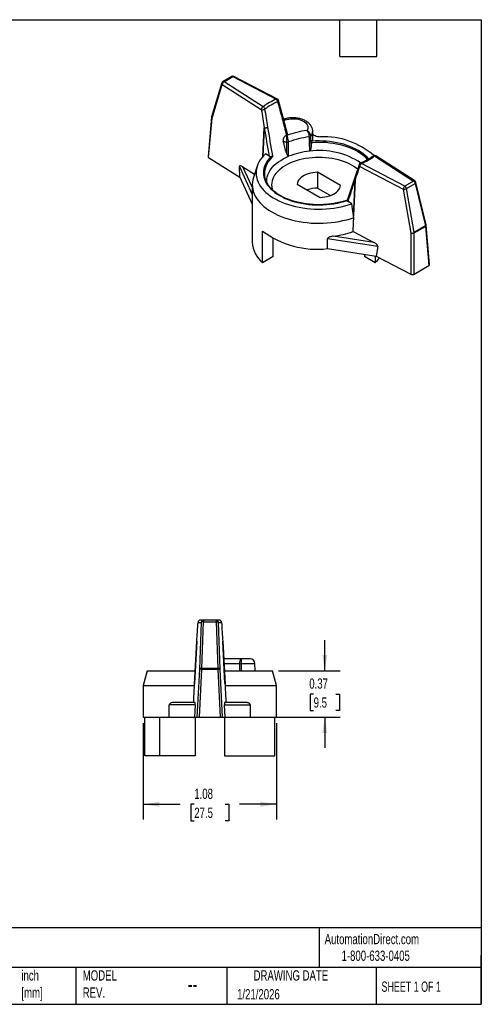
# Model space of a CAD drawing. Header units: inches. Extents: x 0.2 to 10.8, y 0.2 to 8.2.
# Tile 2 of 2: x 7 to 10.8, y 0.2 to 8.2. Entities that reach past the tile are written whole.
import ezdxf

# ---------------------------------------------------------------- set-up
doc = ezdxf.new("R2010")
doc.units = ezdxf.units.IN
doc.header["$MEASUREMENT"] = 0
doc.linetypes.add('SLD-Solid', pattern=[0])
doc.layers.add('DIMENSIONS', color=140, linetype='SLD-Solid', lineweight=25)
doc.layers.add('TEXT', color=140, linetype='SLD-Solid', lineweight=25)
doc.styles.add('SLDTEXTSTYLE0', font='TXT', dxfattribs={"width": 0.7})
doc.styles.add('SLDTEXTSTYLE1', font='TXT', dxfattribs={"width": 0.65})
doc.dimstyles.new('SLDDIMSTYLE0', dxfattribs={"dimtxt": 0.084961, "dimasz": 0.13, "dimexe": 0, "dimexo": 0.0625, "dimgap": 0.02124, "dimtad": 0, "dimtih": 1, "dimtoh": 1, "dimrnd": 1e-09, "dimzin": 12, "dimdsep": 46, "dimtxsty": 'SLDTEXTSTYLE0', "dimsah": 1, "dimcen": 0.09, "dimadec": 0, "dimazin": 3, "dimtfac": 1, "dimtofl": 0, "dimtmove": 0, "dimatfit": 3, "dimfxl": 0, "dimfrac": 2, "dimtolj": 1, "dimtzin": 12, "dimarcsym": 0})
doc.dimstyles.new('SLDDIMSTYLE1', dxfattribs={"dimtxt": 0.084961, "dimasz": 0.13, "dimexe": 0, "dimexo": 0.0625, "dimgap": 0.02124, "dimtad": 0, "dimtih": 1, "dimtoh": 1, "dimrnd": 1e-09, "dimdsep": 46, "dimtxsty": 'SLDTEXTSTYLE0', "dimsah": 1, "dimcen": 0.09, "dimadec": 0, "dimazin": 2, "dimtfac": 1, "dimtmove": 0, "dimatfit": 0, "dimfxl": 0, "dimfrac": 2, "dimtolj": 1, "dimtzin": 12, "dimarcsym": 0})

# ---------------------------------------------------------------- blocks, each defined once
blk = doc.blocks.new('_D_3')
at = {"layer": 'DIMENSIONS'}
for p, q in [((8.0012, 2.5342), (8.0012, 1.7505)), ((9.0838, 2.5342), (9.0838, 1.7505)), ((8.0012, 1.8755), (8.3011, 1.8755)), ((8.4163, 1.8755), (8.3877, 1.8755)), ((8.3877, 1.8755), (8.3877, 1.7405)), ((8.6687, 1.8755), (8.6973, 1.8755)), ((8.6973, 1.8755), (8.6973, 1.7405)), ((9.0838, 1.8755), (8.7839, 1.8755)), ((8.3877, 1.7405), (8.4163, 1.7405)), ((8.6973, 1.7405), (8.6687, 1.7405))]:
    blk.add_line(p, q, dxfattribs=at)
for points in [[(8.0012, 1.8755), (8.1312, 1.8555), (8.1312, 1.8955)], [(9.0838, 1.8755), (8.9538, 1.8955), (8.9538, 1.8555)]]:
    blk.add_solid(points, dxfattribs=at)
at = {"layer": 'DIMENSIONS', "char_height": 0.08333, "attachment_point": 1, "style": 'SLDTEXTSTYLE0'}
for s, insert in [('1.08', (8.4163, 2.002)), ('27.5', (8.4163, 1.8479))]:
    blk.add_mtext(s, dxfattribs=dict(at, insert=insert))
blk = doc.blocks.new('_D_4')
at = {"layer": 'DIMENSIONS'}
for p, q in [((9.4775, 2.9582), (9.4775, 3.2082)), ((9.1022, 2.9582), (9.6025, 2.9582)), ((9.3866, 2.7712), (9.3581, 2.7712)), ((9.3581, 2.7712), (9.3581, 2.6362)), ((9.5684, 2.7712), (9.597, 2.7712)), ((9.597, 2.7712), (9.597, 2.6362)), ((8.6772, 2.5842), (9.6025, 2.5842)), ((9.3581, 2.6362), (9.3866, 2.6362)), ((9.4775, 2.5842), (9.4775, 2.3342)), ((9.597, 2.6362), (9.5684, 2.6362))]:
    blk.add_line(p, q, dxfattribs=at)
for points in [[(9.4775, 2.9582), (9.4975, 3.0882), (9.4575, 3.0882)], [(9.4775, 2.5842), (9.4575, 2.4542), (9.4975, 2.4542)]]:
    blk.add_solid(points, dxfattribs=at)
at = {"layer": 'DIMENSIONS', "char_height": 0.08333, "attachment_point": 1, "style": 'SLDTEXTSTYLE0'}
for s, insert in [('0.37', (9.3513, 2.8977)), ('9.5', (9.3866, 2.7436))]:
    blk.add_mtext(s, dxfattribs=dict(at, insert=insert))

msp = doc.modelspace()

# ---------------------------------------------------------------- linework, layer by layer
for p, q in [((8.7199, 7.7885), (8.6482, 7.7471)), ((8.658, 7.7461), (8.7297, 7.7875)), ((8.7297, 7.7875), (9.0827, 7.6041)), ((9.0917, 7.6055), (8.7388, 7.7889)), ((8.6391, 7.7357), (8.557, 7.4615)), ((8.5612, 7.4491), (8.6434, 7.7233)), ((8.6434, 7.7233), (8.9612, 7.5196)), ((8.9758, 7.5424), (8.658, 7.7461)), ((9.1393, 7.4548), (9.1016, 7.5932)), ((8.5562, 7.4576), (8.5281, 7.1397)), ((8.5331, 7.1315), (8.5612, 7.4491)), ((9.1739, 7.3216), (9.1394, 7.4545)), ((8.9843, 7.3726), (8.9736, 7.1373)), ((8.9744, 7.1382), (8.985, 7.3722)), ((9.145, 7.4328), (9.1551, 7.4357)), ((9.3813, 7.2966), (9.3792, 7.3459)), ((8.5331, 7.1315), (8.7859, 6.9695)), ((9.0243, 7.142), (8.9947, 7.1591)), ((9.0559, 7.138), (9.0549, 7.1435)), ((9.1836, 7.1398), (9.1836, 7.1398)), ((9.3526, 7.181), (9.3527, 7.181)), ((9.8819, 7.1427), (10.1997, 6.939)), ((10.2103, 6.9395), (9.8925, 7.1432)), ((8.7859, 6.9695), (8.7829, 7.0562)), ((8.7829, 7.0562), (8.8875, 6.8308)), ((8.8113, 7.0549), (8.9061, 6.9942)), ((8.8875, 6.8908), (8.8113, 7.0549)), ((8.9284, 7.0607), (8.8973, 6.9678)), ((9.7564, 7.0712), (9.7187, 6.9595)), ((9.7619, 7.0573), (10.1148, 6.8739)), ((10.1279, 6.8975), (9.775, 7.081)), ((8.7859, 6.9695), (8.8875, 6.7505)), ((9.6057, 6.9029), (9.419, 7.0107)), ((9.419, 7.0107), (9.419, 6.8821)), ((8.8875, 6.9086), (8.8875, 6.4424)), ((9.252, 6.9142), (9.4387, 6.8064)), ((9.419, 6.8821), (9.5231, 6.822)), ((9.7186, 6.9593), (9.6604, 6.782)), ((9.7234, 6.946), (9.711, 6.658)), ((9.7116, 6.6543), (9.7242, 6.9456)), ((10.1997, 6.939), (10.1279, 6.8975)), ((10.1414, 6.8779), (10.2131, 6.9193)), ((10.2131, 6.9193), (10.2953, 6.5741)), ((10.301, 6.5822), (10.2188, 6.9274)), ((10.1148, 6.8739), (10.1763, 6.5168)), ((10.2029, 6.5207), (10.1414, 6.8779)), ((9.6959, 6.7544), (9.6662, 6.7715)), ((9.7136, 6.6428), (9.7116, 6.6543)), ((10.2953, 6.5741), (10.2029, 6.5207)), ((10.2034, 6.5172), (10.2958, 6.5705)), ((10.2958, 6.5705), (10.3239, 6.252)), ((10.3296, 6.2606), (10.3015, 6.5794)), ((8.9718, 6.275), (8.9718, 6.5322)), ((9.8773, 6.4396), (9.5455, 6.4909)), ((9.7072, 6.528), (9.8773, 6.4396)), ((10.1763, 6.5168), (10.1771, 6.1825)), ((10.2041, 6.1829), (10.2034, 6.5172)), ((9.0579, 6.3247), (9.0579, 6.472)), ((9.4996, 6.3898), (9.4996, 6.4701)), ((9.9073, 6.4071), (9.4996, 6.4701)), ((9.9073, 6.4071), (9.8964, 6.3284)), ((9.0579, 6.3247), (8.9718, 6.275)), ((9.4996, 6.3898), (9.8964, 6.3284)), ((9.7997, 6.3433), (9.7997, 6.3247)), ((9.8859, 6.275), (9.7997, 6.3247)), ((9.8859, 6.33), (9.8859, 6.275)), ((9.8964, 6.3284), (10.1771, 6.1825)), ((10.2041, 6.1829), (10.3239, 6.252)), ((8.4918, 3.3716), (8.4669, 3.3716)), ((8.4918, 3.3716), (8.4918, 3.357)), ((8.5932, 3.3716), (8.4918, 3.3716)), ((8.5932, 3.3716), (8.5932, 3.357)), ((8.6181, 3.3716), (8.5932, 3.3716)), ((8.4473, 3.353), (8.4721, 3.353)), ((8.4721, 3.353), (8.4576, 2.9737)), ((8.4772, 2.9777), (8.4918, 3.357)), ((8.4918, 3.357), (8.5932, 3.357)), ((8.5932, 3.357), (8.6078, 2.9777)), ((8.6274, 2.9737), (8.6129, 3.353)), ((8.6129, 3.353), (8.6377, 3.353)), ((8.4188, 2.8523), (8.437, 3.1998)), ((8.437, 3.1998), (8.419, 2.8562)), ((8.648, 3.1997), (8.6662, 2.8523)), ((8.666, 2.8562), (8.648, 3.1997)), ((8.7972, 3.0566), (8.6555, 3.0566)), ((8.8699, 3.0566), (8.7972, 3.0566)), ((8.4576, 2.9737), (8.4382, 2.5842)), ((8.4578, 2.5842), (8.4772, 2.9737)), ((8.6078, 2.9777), (8.4772, 2.9777)), ((8.4772, 2.9777), (8.4772, 2.9737)), ((8.4772, 2.9737), (8.6078, 2.9737)), ((8.6078, 2.9777), (8.6078, 2.9737)), ((8.6078, 2.9737), (8.6272, 2.5842)), ((8.6468, 2.5842), (8.6274, 2.9737)), ((8.6575, 3.0186), (8.7838, 3.0186)), ((8.8015, 3.0186), (8.9092, 3.0186)), ((8.9113, 2.9582), (8.9092, 3.0186)), ((8.0328, 2.9582), (8.0012, 2.8401)), ((8.0328, 2.9582), (8.4243, 2.9582)), ((8.6607, 2.9582), (9.0522, 2.9582)), ((9.0838, 2.8401), (9.0522, 2.9582)), ((8.0012, 2.8401), (8.0012, 2.5842)), ((8.0012, 2.8401), (8.4183, 2.8401)), ((8.4183, 2.8401), (8.4188, 2.8523)), ((8.6662, 2.8523), (8.6667, 2.8401)), ((8.6667, 2.8401), (9.0838, 2.8401)), ((9.0838, 2.5842), (9.0838, 2.8401)), ((8.4241, 2.6826), (8.2131, 2.6826)), ((8.2131, 2.5842), (8.2131, 2.6826)), ((8.423, 2.7023), (8.2512, 2.7023)), ((8.4241, 2.6826), (8.4184, 2.5842)), ((8.6666, 2.5842), (8.6609, 2.6826)), ((8.6609, 2.6826), (8.8719, 2.6826)), ((8.8338, 2.7023), (8.662, 2.7023)), ((8.8719, 2.6826), (8.8719, 2.5842)), ((8.0012, 2.5842), (8.2131, 2.5842)), ((8.0142, 2.2692), (8.0142, 2.5842)), ((8.1361, 2.2692), (8.1361, 2.5842)), ((8.2131, 2.5842), (8.4184, 2.5842)), ((8.4184, 2.5842), (8.4382, 2.5842)), ((8.4244, 2.5842), (8.4244, 2.2692)), ((8.4382, 2.5842), (8.4578, 2.5842)), ((8.4578, 2.5842), (8.6272, 2.5842)), ((8.6272, 2.5842), (8.6468, 2.5842)), ((8.6468, 2.5842), (8.6666, 2.5842)), ((8.6606, 2.5842), (8.6606, 2.2692)), ((8.6666, 2.5842), (8.8719, 2.5842)), ((9.0708, 2.5842), (9.0838, 2.5842)), ((9.0708, 2.2692), (9.0708, 2.5842)), ((8.1361, 2.2692), (8.0142, 2.2692)), ((8.4244, 2.2692), (8.1361, 2.2692)), ((8.6606, 2.2692), (9.0708, 2.2692))]:
    msp.add_line(p, q)
at = {"flags": 128}
for points in [[(9.1551, 7.4357), (9.1693, 7.4398), (9.1844, 7.4428), (9.1999, 7.4447), (9.2158, 7.4454), (9.2317, 7.445), (9.2474, 7.4433), (9.2625, 7.4405), (9.2769, 7.4365), (9.2903, 7.4315), (9.3024, 7.4256), (9.3131, 7.4188), (9.3222, 7.4113), (9.3296, 7.4031), (9.335, 7.3945), (9.3385, 7.3855), (9.3399, 7.3763), (9.3392, 7.3672), (9.3365, 7.3581), (9.3318, 7.3493)], [(9.3495, 7.2972), (9.3499, 7.2827), (9.3503, 7.2681), (9.3507, 7.2536), (9.3511, 7.2391), (9.3515, 7.2246), (9.3519, 7.2101), (9.3522, 7.1956), (9.3526, 7.181)], [(9.3659, 7.2167), (9.3656, 7.2275), (9.3653, 7.2384), (9.365, 7.2492), (9.3648, 7.2601), (9.3645, 7.2709), (9.3642, 7.2818), (9.3639, 7.2926), (9.3636, 7.3035)], [(9.1651, 7.2551), (9.1652, 7.2442), (9.1653, 7.2333), (9.1654, 7.2224), (9.1655, 7.2115), (9.1656, 7.2006), (9.1657, 7.1897), (9.1658, 7.1788), (9.1659, 7.1679)], [(9.1836, 7.1398), (9.1835, 7.1544), (9.1834, 7.169), (9.1833, 7.1836), (9.1832, 7.1982), (9.1831, 7.2128), (9.1829, 7.2274), (9.1828, 7.242), (9.1827, 7.2565)], [(9.3693, 7.2535), (9.3988, 7.2552), (9.4284, 7.2558), (9.458, 7.2553), (9.4874, 7.2536), (9.5166, 7.2508), (9.5455, 7.2468), (9.5738, 7.2418), (9.6014, 7.2356), (9.6283, 7.2284), (9.6543, 7.2202), (9.6792, 7.211), (9.7031, 7.2009), (9.7257, 7.1899), (9.747, 7.178), (9.7669, 7.1653), (9.7853, 7.1519), (9.802, 7.1378), (9.8171, 7.1231), (9.8262, 7.113)], [(9.8345, 7.118), (9.8213, 7.1325), (9.8059, 7.1471), (9.7889, 7.1611), (9.7704, 7.1745), (9.7503, 7.1871), (9.7289, 7.1989), (9.7062, 7.2099), (9.6822, 7.2199), (9.6572, 7.2291), (9.6312, 7.2373), (9.6043, 7.2444), (9.5766, 7.2506), (9.5483, 7.2557), (9.5195, 7.2597), (9.4903, 7.2626), (9.4609, 7.2643), (9.4312, 7.265), (9.4016, 7.2645), (9.3721, 7.2629)], [(8.9947, 7.1591), (8.9789, 7.1433), (8.9649, 7.1269), (8.9527, 7.11), (8.9423, 7.0927), (8.9338, 7.0751), (8.9272, 7.0572), (8.9226, 7.0391), (8.9199, 7.0209), (8.9192, 7.0026), (8.9204, 6.9843), (8.9236, 6.9661), (8.9288, 6.9481), (8.9359, 6.9302), (8.9449, 6.9127), (8.9558, 6.8955), (8.9684, 6.8788), (8.9829, 6.8625), (8.9991, 6.8468), (9.017, 6.8317), (9.0364, 6.8172), (9.0574, 6.8035), (9.0798, 6.7906), (9.1036, 6.7785), (9.1286, 6.7672), (9.1548, 6.7569), (9.182, 6.7476), (9.2102, 6.7392), (9.2392, 6.7319), (9.269, 6.7256), (9.2993, 6.7204), (9.3302, 6.7163), (9.3615, 6.7133), (9.393, 6.7115), (9.4247, 6.7108), (9.4563, 6.7112), (9.4879, 6.7127), (9.5193, 6.7154), (9.5502, 6.7192), (9.5808, 6.7241), (9.6107, 6.7301), (9.6399, 6.7372), (9.6684, 6.7453), (9.6959, 6.7544)], [(9.0426, 7.1387), (9.0281, 7.1236), (9.0154, 7.1081), (9.0045, 7.092), (8.9954, 7.0756), (8.9883, 7.0589), (8.983, 7.0419), (8.9798, 7.0248), (8.9785, 7.0076), (8.9792, 6.9904), (8.9819, 6.9732), (8.9865, 6.9562), (8.9931, 6.9394), (9.0015, 6.9229), (9.0119, 6.9067), (9.0241, 6.891), (9.0381, 6.8757), (9.0538, 6.8611), (9.0711, 6.8471), (9.09, 6.8337), (9.1104, 6.8212), (9.1322, 6.8094), (9.1553, 6.7985), (9.1796, 6.7885), (9.205, 6.7794), (9.2313, 6.7713), (9.2586, 6.7643), (9.2866, 6.7583), (9.3152, 6.7534), (9.3443, 6.7496), (9.3738, 6.747), (9.4035, 6.7454), (9.4333, 6.745), (9.4631, 6.7458), (9.4928, 6.7476), (9.5222, 6.7506), (9.5512, 6.7548), (9.5796, 6.76), (9.6074, 6.7663), (9.6344, 6.7737), (9.6605, 6.782)], [(9.0067, 6.9231), (9.0066, 6.9243), (9.0056, 6.9409), (9.0066, 6.9575), (9.0096, 6.9741), (9.0145, 6.9904), (9.0213, 7.0066), (9.03, 7.0224), (9.0405, 7.0378), (9.0528, 7.0528), (9.0669, 7.0673), (9.0826, 7.0812), (9.1, 7.0945), (9.1188, 7.107), (9.1391, 7.1188), (9.1607, 7.1297), (9.1836, 7.1398)], [(9.7445, 7.0347), (9.7361, 7.0413), (9.7189, 7.0537), (9.7003, 7.0652), (9.6802, 7.076), (9.6589, 7.0859), (9.6364, 7.095), (9.6128, 7.103), (9.5883, 7.1101), (9.563, 7.1162), (9.537, 7.1212), (9.5104, 7.1251), (9.4835, 7.1279), (9.4562, 7.1296), (9.4288, 7.1301), (9.4015, 7.1296), (9.3742, 7.1279), (9.3472, 7.1251), (9.3207, 7.1212), (9.2947, 7.1162), (9.2694, 7.1101), (9.2449, 7.103), (9.2213, 7.095), (9.1988, 7.0859), (9.1775, 7.076), (9.1574, 7.0652), (9.1387, 7.0537), (9.1215, 7.0413), (9.1059, 7.0284), (9.0919, 7.0148), (9.0797, 7.0006), (9.0692, 6.986), (9.0605, 6.971), (9.0538, 6.9557), (9.0489, 6.9401), (9.046, 6.9244), (9.045, 6.9086), (9.046, 6.8927), (9.0489, 6.877), (9.0518, 6.867)], [(8.8973, 6.9678), (8.8971, 6.9672), (8.8919, 6.9484), (8.8887, 6.9294), (8.8875, 6.9104), (8.8883, 6.8914), (8.8911, 6.8725), (8.8959, 6.8536), (8.9027, 6.835), (8.9114, 6.8167), (8.9221, 6.7987), (8.9346, 6.7811), (8.9489, 6.764), (8.9651, 6.7474), (8.9829, 6.7314), (9.0024, 6.7161), (9.0235, 6.7014), (9.0461, 6.6876), (9.0701, 6.6745), (9.0954, 6.6624), (9.1219, 6.6511), (9.1496, 6.6408), (9.1784, 6.6315), (9.208, 6.6232), (9.2385, 6.616), (9.2697, 6.6099), (9.3015, 6.6048), (9.3337, 6.6009), (9.3663, 6.5981), (9.3992, 6.5965), (9.4321, 6.596), (9.465, 6.5967), (9.4978, 6.5986), (9.5304, 6.6016), (9.5625, 6.6057), (9.5942, 6.611), (9.6253, 6.6173), (9.6556, 6.6248), (9.6851, 6.6333), (9.7136, 6.6428)], [(9.419, 7.0107), (9.3992, 7.0094), (9.3798, 7.0068), (9.3611, 7.0031), (9.3432, 6.9981), (9.3263, 6.992), (9.3108, 6.9848), (9.2967, 6.9767), (9.2843, 6.9677), (9.2738, 6.958), (9.2651, 6.9477), (9.2586, 6.9368), (9.2542, 6.9256), (9.252, 6.9142)], [(9.4387, 6.8064), (9.4585, 6.8077), (9.4778, 6.8103), (9.4966, 6.8141), (9.5145, 6.819), (9.5314, 6.8251), (9.5469, 6.8323), (9.5609, 6.8404), (9.5733, 6.8494), (9.5839, 6.8591), (9.5925, 6.8694), (9.5991, 6.8803), (9.6035, 6.8915), (9.6057, 6.9029)], [(9.711, 6.658), (9.7024, 6.7126), (9.6959, 6.7544)], [(8.7838, 3.0186), (8.7837, 3.0013), (8.7836, 2.9839), (8.7835, 2.9665), (8.7835, 2.9582)], [(8.801, 2.9582), (8.8011, 2.9667), (8.8012, 2.9797), (8.8013, 2.9927), (8.8014, 3.0057), (8.8015, 3.0186)]]:
    msp.add_lwpolyline(points, dxfattribs=at)
for centre, radius, start, end in [((8.7297, 7.7715), 0.0197, 62.53494, 119.99731), ((8.724, 7.7794), 0.00999, 54.67241, 114.01713), ((8.7355, 7.7806), 0.009, 68.04246, 129.40045), ((8.6517, 7.7331), 0.0128, 168.06571, 229.74084), ((8.658, 7.73), 0.0197, 119.99731, 163.31589), ((8.6725, 7.7208), 0.0292, 119.72581, 175.03505), ((8.6522, 7.738), 0.00999, 54.67241, 114.01713), ((9.2956, 7.1118), 0.5364, 113.39116, 126.60346), ((9.0884, 7.5971), 0.009, 68.04246, 129.40045), ((9.06, 7.5779), 0.0347, 9.29148, 49.15688), ((9.0827, 7.588), 0.0197, 15.1776, 62.53494), ((8.9902, 7.517), 0.0292, 119.72581, 175.03505), ((8.9635, 7.517), 0.0282, 13.96953, 64.27105), ((9.3001, 7.1075), 0.5185, 113.39116, 126.60346), ((8.5758, 7.4559), 0.0197, 163.31589, 174.93851), ((8.566, 7.4576), 0.00973, 180.0941, 240.89668), ((8.5695, 7.4589), 0.0128, 168.06571, 229.74084), ((9.1204, 7.4496), 0.0197, 14.4853, 15.2996), ((9.3739, 6.7758), 0.574, 111.26227, 111.3106), ((9.2117, 7.4822), 0.1778, 254.89094, 256.05887), ((9.4115, 6.6683), 0.6857, 96.67132, 110.72543), ((9.4132, 6.6735), 0.6269, 95.83198, 111.56477), ((9.3176, 7.3445), 0.0616, 318.22304, 1.25432), ((9.322, 7.2947), 0.0594, 327.62971, 1.82793), ((9.4657, 6.6743), 0.6253, 48.91303, 92.14591), ((9.2104, 7.4871), 0.2364, 252.69093, 258.95486), ((9.174, 6.9918), 0.188, 128.91784, 178.2101), ((9.4134, 6.5645), 0.6195, 95.62698, 111.76983), ((9.4374, 6.5935), 0.5936, 55.82106, 98.20592), ((9.5621, 7.5733), 0.5364, 293.39116, 306.60346), ((9.8819, 7.1266), 0.0197, 57.33432, 127.0723), ((9.8763, 7.1326), 0.0115, 60.80693, 122.67117), ((9.8876, 7.1342), 0.0103, 61.47163, 123.89451), ((9.775, 7.0649), 0.0197, 113.80195, 161.5997), ((9.7937, 7.0551), 0.0319, 125.84571, 176.02252), ((9.7694, 7.0751), 0.00811, 46.0203, 106.57334), ((9.1498, 7.0025), 0.1638, 181.69147, 213.78953), ((9.4259, 6.6073), 0.2748, 91.43602, 109.40583), ((9.7336, 6.9637), 0.0204, 240.09041, 242.4795), ((10.1466, 6.8717), 0.0319, 125.84571, 176.02252), ((10.1112, 6.8716), 0.0309, 11.62779, 57.06609), ((10.2054, 6.9301), 0.0105, 62.31795, 123.04819), ((10.1829, 6.9131), 0.0309, 11.62779, 57.06609), ((10.1997, 6.9229), 0.0197, 13.38813, 57.33432), ((10.2096, 6.9278), 0.0092, 292.27561, 357.80389), ((10.1219, 6.9172), 0.0439, 260.70372, 296.36142), ((10.2918, 6.5826), 0.0092, 292.27561, 357.80389), ((10.2728, 6.5694), 0.023, 2.73807, 11.74819), ((10.2913, 6.5796), 0.0102, 296.10102, 358.63775), ((10.2819, 6.5777), 0.0197, 5.04805, 13.38813), ((9.4137, 7.1209), 0.7361, 233.10526, 276.70429), ((9.4463, 7.2934), 0.8086, 277.04909, 288.82037), ((10.1834, 6.5601), 0.0439, 260.70372, 296.36142), ((10.1894, 6.5477), 0.0336, 247.14626, 294.58587), ((10.1804, 6.5161), 0.023, 2.73807, 11.74819), ((9.1183, 6.4536), 0.2311, 182.78269, 230.64264), ((9.6779, 6.5058), 0.3107, 312.03064, 322.03659), ((8.4669, 3.3519), 0.0197, 90, 176.15816), ((8.4669, 3.3519), 0.0197, 90.03657, 177.04191), ((8.4918, 3.3519), 0.0197, 90.03657, 177.04191), ((8.5932, 3.3519), 0.0197, 2.95809, 89.96343), ((8.6181, 3.3519), 0.0197, 0, 90), ((8.6181, 3.3519), 0.0197, 2.95809, 89.96343), ((8.4866, 3.3323), 0.0252, 78.29107, 125.10456), ((8.5983, 3.3323), 0.0252, 54.89544, 101.70893), ((8.4566, 3.1988), 0.0197, 176.14747, 177.00286), ((8.437, 3.1996), 0.000205, 86.22397, 93.77599), ((8.8699, 3.0173), 0.0394, 2, 90), ((8.4721, 2.953), 0.0252, 78.29107, 125.10456), ((8.4674, 2.8678), 0.1064, 84.7057, 95.2943), ((8.6129, 2.953), 0.0252, 54.89544, 101.70893), ((8.6176, 2.8678), 0.1064, 84.7057, 95.2943)]:
    msp.add_arc(centre, radius, start, end)
for centre, major_axis, ratio, start_param, end_param in [((8.7407, 9.2079), (-0.3651, 2.5185), 0.01268, 2.303682, 2.38554), ((8.5478, 7.1391), (0.0197, 0), 0.575789, 3.090707, 3.873467), ((8.8119, 7.0376), (0.0277, -0.0232), 0.377742, 1.89763, 3.468426), ((10.1476, 8.3968), (0.6128, 1.9552), 0.021631, 3.882847, 3.964489), ((9.4288, 9.2705), (0.3532, 8.6691), 0.047321, 4.392439, 4.406364), ((9.7223, 6.6751), (-0.0068, 0.0646), 0.206065, 1.817441, 1.87718), ((9.8751, 6.4238), (0.0314, -0.0192), 0.402003, 0.173476, 1.744273), ((10.3099, 6.2601), (0.0197, 0), 0.575789, 5.499222, 6.334071), ((10.1902, 6.191), (0.0197, 0), 0.57879, 3.980787, 5.496624), ((8.564, 5.1494), (0.1754, 2.6524), 0.001056, 3.886755, 3.968397), ((8.521, 5.1481), (-0.1753, 2.651), 0.001056, 2.314601, 2.396459), ((8.5425, 5.7327), (0.5406, 10.3294), 0.002735, 4.414778, 4.428703), ((8.4348, 2.8694), (0.0068, 0.0671), 0.218427, 1.789541, 1.84928), ((8.5425, 5.7327), (-0.5406, 10.3294), 0.002735, 1.854482, 1.868407), ((8.4218, 2.6826), (0.0012, 0.0197), 0.114892, 4.719109, 6.289906), ((8.6632, 2.6826), (-0.0012, 0.0197), 0.114892, 6.276465, 7.847261)]:
    msp.add_ellipse(centre, major_axis=major_axis, ratio=ratio, start_param=start_param, end_param=end_param)
for points, knots in [([(8.9612, 7.5196), (8.9614, 7.5195), (8.962, 7.5193), (8.963, 7.5191), (8.9649, 7.5188), (8.9677, 7.5186), (8.9717, 7.5187), (8.9757, 7.519), (8.9804, 7.5199), (8.9858, 7.5213), (8.989, 7.5229), (8.9909, 7.5238)], [0, 0, 0, 0, 0.0358167, 0.0716335, 0.1253478, 0.2504807, 0.3535995, 0.5007008, 0.6063053, 0.772893, 1, 1, 1, 1]), ([(9.0942, 7.5835), (9.0957, 7.5844), (9.0983, 7.5861), (9.1008, 7.5889), (9.102, 7.5913), (9.1016, 7.5927), (9.1015, 7.5931)], [0, 0, 0, 0, 0.29426, 0.531551, 0.833484, 1, 1, 1, 1]), ([(9.1314, 7.4448), (9.133, 7.4458), (9.1358, 7.4475), (9.1384, 7.4504), (9.1397, 7.4528), (9.1393, 7.4542), (9.1392, 7.4548)], [0, 0, 0, 0, 0.295815, 0.5320209, 0.8237902, 1, 1, 1, 1]), ([(9.1314, 7.4448), (9.1329, 7.4457), (9.1357, 7.4474), (9.1383, 7.4501), (9.1397, 7.4525), (9.1394, 7.4539), (9.1393, 7.4545)], [0, 0, 0, 0, 0.28926, 0.520135, 0.805071, 1, 1, 1, 1]), ([(9.379, 7.3458), (9.379, 7.3476), (9.3789, 7.3533), (9.3769, 7.3627), (9.3733, 7.374), (9.3679, 7.3847), (9.3611, 7.395), (9.3527, 7.4047), (9.3428, 7.4138), (9.3315, 7.4221), (9.3188, 7.4296), (9.305, 7.4362), (9.2902, 7.4417), (9.2746, 7.4461), (9.2585, 7.4494), (9.242, 7.4516), (9.2252, 7.4527), (9.2084, 7.4527), (9.1917, 7.4515), (9.1752, 7.4493), (9.1594, 7.446), (9.1486, 7.4429), (9.1431, 7.441), (9.1425, 7.4408)], [0, 0, 0, 0, 0.020614, 0.066391, 0.112172, 0.158489, 0.20582, 0.254535, 0.304807, 0.356546, 0.409401, 0.462892, 0.516544, 0.570071, 0.623395, 0.676529, 0.729533, 0.782495, 0.83551, 0.888648, 0.942016, 0.992844, 1, 1, 1, 1]), ([(9.1426, 7.4404), (9.1442, 7.4408), (9.1479, 7.4417), (9.1525, 7.4379), (9.1551, 7.4357)], [0, 0, 0, 0, 0.439774, 1, 1, 1, 1]), ([(8.9849, 7.3726), (8.9886, 7.3717), (8.9999, 7.3715), (9.0109, 7.3751), (9.0144, 7.3773)], [0.0241902, 0.0241902, 0.0241902, 0.0241902, 0.5, 1.0000006, 1.0000006, 1.0000006, 1.0000006]), ([(8.988, 7.3718), (8.9888, 7.3717), (8.9903, 7.3716), (8.9927, 7.3716), (8.995, 7.3717), (8.9971, 7.3719), (8.9989, 7.3721), (9.0006, 7.3724), (9.0033, 7.3729), (9.0065, 7.3738), (9.01, 7.375), (9.0121, 7.3759), (9.0134, 7.3767), (9.014, 7.3771), (9.0144, 7.3773)], [0, 0, 0, 0, 0.0954, 0.182889, 0.262392, 0.333863, 0.397299, 0.452735, 0.500262, 0.673071, 0.799332, 0.899697, 0.94911, 1, 1, 1, 1]), ([(9.1653, 7.3105), (9.1641, 7.31), (9.1618, 7.309), (9.1584, 7.3071), (9.1552, 7.3049), (9.1511, 7.3014), (9.1464, 7.296), (9.1425, 7.2889), (9.1401, 7.2818), (9.1389, 7.275), (9.1387, 7.268), (9.1396, 7.2637), (9.14, 7.2614)], [0, 0, 0, 0, 0.067807, 0.135553, 0.203328, 0.27125, 0.408734, 0.551132, 0.657307, 0.766944, 0.880907, 1, 1, 1, 1]), ([(9.1688, 7.3096), (9.1685, 7.3082), (9.1681, 7.3066), (9.1674, 7.3021), (9.167, 7.2989), (9.1661, 7.2898), (9.1657, 7.2833), (9.1652, 7.2691), (9.1651, 7.2614), (9.1651, 7.2551)], [-0.0031715, -0.0031715, -0.0031715, -0.0031715, 0.0987091, 0.0987091, 0.261718, 0.261718, 0.5225322, 0.5225322, 0.811873, 0.811873, 0.811873, 0.811873]), ([(9.1658, 7.3107), (9.1681, 7.312), (9.1728, 7.3145), (9.1749, 7.3189), (9.1738, 7.3211), (9.1736, 7.3215)], [0, 0, 0, 0, 0.448481, 0.896755, 1, 1, 1, 1]), ([(9.1827, 7.2565), (9.1826, 7.2629), (9.1817, 7.2704), (9.1787, 7.2842), (9.1769, 7.2905), (9.1737, 7.2993), (9.1725, 7.3024), (9.1704, 7.3068), (9.1696, 7.3083), (9.1688, 7.3096)], [-0.0031715, -0.0031715, -0.0031715, -0.0031715, 0.2861693, 0.2861693, 0.5469835, 0.5469835, 0.7099925, 0.7099925, 0.811873, 0.811873, 0.811873, 0.811873]), ([(9.3318, 7.3493), (9.3329, 7.3481), (9.334, 7.3466), (9.3369, 7.3425), (9.3386, 7.3395), (9.3426, 7.3309), (9.3448, 7.3247), (9.3483, 7.311), (9.3493, 7.3035), (9.3495, 7.2972)], [-0.0011399, -0.0011399, -0.0011399, -0.0011399, 0.1007361, 0.1007361, 0.2637375, 0.2637375, 0.5245399, 0.5245399, 0.8138675, 0.8138675, 0.8138675, 0.8138675]), ([(9.3636, 7.3035), (9.3634, 7.3098), (9.3614, 7.3169), (9.3551, 7.3294), (9.3511, 7.3348), (9.3438, 7.342), (9.3408, 7.3444), (9.3357, 7.3475), (9.3338, 7.3485), (9.3318, 7.3493)], [-0.0011399, -0.0011399, -0.0011399, -0.0011399, 0.2881878, 0.2881878, 0.5489901, 0.5489901, 0.7119916, 0.7119916, 0.8138675, 0.8138675, 0.8138675, 0.8138675]), ([(9.3495, 7.2972), (9.3525, 7.2976), (9.3583, 7.2991), (9.3622, 7.3019), (9.3636, 7.3035)], [0, 0, 0, 0, 0.5, 1, 1, 1, 1]), ([(9.3804, 7.3184), (9.3808, 7.318), (9.3849, 7.3137), (9.398, 7.3075), (9.4186, 7.3007), (9.4344, 7.2996), (9.4422, 7.2991)], [0, 0, 0, 0, 0.032185, 0.353934, 0.676198, 1, 1, 1, 1]), ([(9.3659, 7.2167), (9.3657, 7.2143), (9.3651, 7.2098), (9.3641, 7.2033), (9.3628, 7.1975), (9.3613, 7.1924), (9.3598, 7.1886), (9.3585, 7.186), (9.3574, 7.1842), (9.356, 7.1827), (9.3544, 7.1814), (9.3533, 7.1812), (9.3527, 7.181)], [0, 0, 0, 0, 0.183555, 0.350412, 0.500941, 0.640149, 0.756712, 0.809033, 0.85551, 0.91193, 0.958685, 1, 1, 1, 1]), ([(9.3721, 7.2629), (9.372, 7.2627), (9.3718, 7.2624), (9.3713, 7.2614), (9.3709, 7.2605), (9.3702, 7.2585), (9.37, 7.2575), (9.3695, 7.2556), (9.3694, 7.2547), (9.3693, 7.2537), (9.3693, 7.2536), (9.3693, 7.2535)], [-0.10009617, -0.10009617, -0.10009617, -0.10009617, -0.09695556, -0.09695556, -0.08780245, -0.08780245, -0.07978829, -0.07978829, -0.07271049, -0.07271049, -0.07197845, -0.07197845, -0.07197845, -0.07197845]), ([(9.0243, 7.142), (9.025, 7.1416), (9.0264, 7.1409), (9.0285, 7.1401), (9.0307, 7.1395), (9.0337, 7.1388), (9.0377, 7.1384), (9.041, 7.1386), (9.0426, 7.1387)], [0, 0, 0, 0, 0.140927, 0.271407, 0.391477, 0.50106, 0.761467, 1, 1, 1, 1]), ([(9.0559, 7.138), (9.0543, 7.1383), (9.0524, 7.1386), (9.0479, 7.139), (9.0453, 7.139), (9.0426, 7.1387)], [0, 0, 0, 0, 0.5, 0.5, 1, 1, 1, 1]), ([(9.1659, 7.1679), (9.1666, 7.1657), (9.1679, 7.1616), (9.1701, 7.156), (9.172, 7.1514), (9.1739, 7.1477), (9.1757, 7.1449), (9.1773, 7.1426), (9.179, 7.141), (9.1805, 7.1399), (9.1821, 7.1394), (9.1831, 7.1397), (9.1836, 7.1398)], [0, 0, 0, 0, 0.187392, 0.352842, 0.496517, 0.607942, 0.703983, 0.786106, 0.85493, 0.911734, 0.958786, 1, 1, 1, 1]), ([(9.8701, 7.1423), (9.8668, 7.1399), (9.8574, 7.1329), (9.8407, 7.1218), (9.8197, 7.1091), (9.7974, 7.0971), (9.7796, 7.0885), (9.7693, 7.0839), (9.7671, 7.0829)], [0, 0, 0, 0, 0.109107, 0.317448, 0.525825, 0.73421, 0.942646, 1, 1, 1, 1]), ([(9.7566, 7.0711), (9.7563, 7.0704), (9.7556, 7.0687), (9.7561, 7.0658), (9.7572, 7.0628), (9.759, 7.06), (9.7609, 7.0582), (9.7619, 7.0573)], [0, 0, 0, 0, 0.159728, 0.406431, 0.579826, 0.789913, 1, 1, 1, 1]), ([(9.6612, 6.7842), (9.6537, 6.7817), (9.6384, 6.7764), (9.614, 6.7695), (9.5885, 6.7633), (9.5623, 6.7581), (9.5356, 6.7538), (9.5084, 6.7504), (9.481, 6.748), (9.4533, 6.7467), (9.4256, 6.7463), (9.3978, 6.7469), (9.3702, 6.7485), (9.3428, 6.7511), (9.3158, 6.7547), (9.2892, 6.7592), (9.2631, 6.7647), (9.2377, 6.7711), (9.2131, 6.7784), (9.1893, 6.7866), (9.1665, 6.7956), (9.1447, 6.8053), (9.124, 6.8159), (9.1046, 6.8271), (9.0864, 6.839), (9.0696, 6.8515), (9.0542, 6.8645), (9.0402, 6.8781), (9.0278, 6.8921), (9.0189, 6.9036), (9.0146, 6.9105), (9.0134, 6.9125)], [0, 0, 0, 0, 0.033076, 0.068359, 0.10365, 0.13895, 0.174257, 0.20957, 0.244888, 0.280209, 0.315531, 0.350855, 0.386177, 0.421497, 0.456812, 0.492122, 0.527425, 0.562719, 0.598004, 0.633279, 0.668542, 0.703794, 0.739034, 0.774263, 0.809485, 0.844703, 0.879921, 0.915149, 0.950399, 0.985687, 1, 1, 1, 1]), ([(9.7189, 6.9595), (9.7187, 6.9588), (9.7179, 6.9571), (9.7183, 6.9543), (9.7195, 6.9512), (9.7213, 6.9483), (9.7232, 6.9465), (9.7242, 6.9456)], [0, 0, 0, 0, 0.149156, 0.399244, 0.574538, 0.787269, 1, 1, 1, 1]), ([(9.7188, 6.9592), (9.7186, 6.9587), (9.7179, 6.9572), (9.7182, 6.9546), (9.7192, 6.9516), (9.7208, 6.9487), (9.7226, 6.9469), (9.7234, 6.946)], [0, 0, 0, 0, 0.122174, 0.377434, 0.561053, 0.780527, 1, 1, 1, 1]), ([(9.5455, 6.4909), (9.5367, 6.4898), (9.5281, 6.4878), (9.5154, 6.4834), (9.5111, 6.4816), (9.5054, 6.4782), (9.5037, 6.4769), (9.5007, 6.4739), (9.4996, 6.472), (9.4996, 6.4701)], [0, 0, 0, 0, 0.5, 0.5, 0.75, 0.75, 0.875, 0.875, 1, 1, 1, 1]), ([(8.7972, 3.0566), (8.7965, 3.0566), (8.7957, 3.0564), (8.7937, 3.0553), (8.7925, 3.0541), (8.7894, 3.0495), (8.7877, 3.0452), (8.7848, 3.0337), (8.7839, 3.0262), (8.7838, 3.0186)], [-0.0011399, -0.0011399, -0.0011399, -0.0011399, 0.1007361, 0.1007361, 0.2637375, 0.2637375, 0.5245399, 0.5245399, 0.8138675, 0.8138675, 0.8138675, 0.8138675]), ([(8.8015, 3.0186), (8.8015, 3.0262), (8.8013, 3.0337), (8.8007, 3.0452), (8.8003, 3.0495), (8.7993, 3.0541), (8.7988, 3.0553), (8.7979, 3.0564), (8.7976, 3.0566), (8.7972, 3.0566)], [-0.0011399, -0.0011399, -0.0011399, -0.0011399, 0.2881878, 0.2881878, 0.5489901, 0.5489901, 0.7119916, 0.7119916, 0.8138675, 0.8138675, 0.8138675, 0.8138675]), ([(8.7838, 3.0186), (8.7864, 3.0187), (8.7923, 3.0188), (8.7986, 3.0187), (8.8015, 3.0186)], [0, 0, 0, 0, 0.5, 1, 1, 1, 1]), ([(8.2512, 2.7023), (8.2436, 2.7023), (8.2363, 2.7011), (8.2258, 2.6972), (8.2223, 2.6955), (8.2177, 2.6919), (8.2163, 2.6906), (8.2139, 2.6871), (8.2131, 2.6849), (8.2131, 2.6826)], [0, 0, 0, 0, 0.5, 0.5, 0.75, 0.75, 0.875, 0.875, 1, 1, 1, 1]), ([(8.8719, 2.6826), (8.8719, 2.6832), (8.8719, 2.6842), (8.8714, 2.6858), (8.8707, 2.6875), (8.8697, 2.6891), (8.8684, 2.6907), (8.8668, 2.6922), (8.8649, 2.6938), (8.8627, 2.6952), (8.8593, 2.6971), (8.8542, 2.6992), (8.8476, 2.701), (8.8406, 2.7021), (8.836, 2.7022), (8.8338, 2.7023)], [0, 0, 0, 0, 0.029068, 0.060098, 0.094106, 0.131871, 0.173963, 0.220794, 0.272664, 0.329792, 0.392345, 0.526829, 0.698266, 0.848491, 1, 1, 1, 1])]:
    msp.add_open_spline(points, degree=3, knots=knots)
for points in [[(9.0144, 7.3773), (9.0065, 7.4261), (8.9986, 7.475), (8.9909, 7.5238)], [(9.0942, 7.5835), (9.1066, 7.5373), (9.119, 7.4911), (9.1314, 7.4448)], [(9.1314, 7.4448), (9.1428, 7.4001), (9.1543, 7.3554), (9.1658, 7.3107)], [(8.9849, 7.3723), (8.9858, 7.3721), (8.9869, 7.3719), (8.988, 7.3718)], [(8.985, 7.3722), (8.998, 7.2955), (9.0111, 7.2188), (9.0243, 7.142)], [(9.0549, 7.1435), (9.0412, 7.2215), (9.0277, 7.2994), (9.0144, 7.3773)], [(9.1659, 7.1679), (9.1565, 7.1984), (9.1479, 7.2299), (9.14, 7.2614)], [(9.1651, 7.2551), (9.168, 7.2546), (9.1743, 7.2543), (9.1802, 7.2556), (9.1827, 7.2565)], [(9.3693, 7.2535), (9.3683, 7.2412), (9.3672, 7.2289), (9.3659, 7.2167)], [(9.6662, 6.7715), (9.6854, 6.8295), (9.7045, 6.8877), (9.7234, 6.946)], [(9.6605, 6.782), (9.6591, 6.7782), (9.6615, 6.7742), (9.6662, 6.7715)], [(8.6662, 2.8523), (8.6662, 2.8536), (8.6661, 2.8549), (8.666, 2.8562)]]:
    msp.add_open_spline(points, degree=3)
at = {"layer": 'TEXT'}
for p, q in [((0.25, 8.25), (10.75, 8.25)), ((9.6, 7.95), (9.6, 8.25)), ((9.9, 7.95), (9.9, 8.25)), ((10.75, 8.25), (10.75, 0.25)), ((9.6, 7.95), (9.9, 7.95)), ((10.75, 0.8711), (0.25, 0.8711)), ((9.4321, 0.8711), (9.4321, 0.55)), ((10.75, 0.25), (10.75, 0.65)), ((10.75, 0.55), (0.25, 0.55)), ((7.4528, 0.55), (7.4528, 0.25)), ((8.6797, 0.55), (8.6797, 0.25)), ((9.8956, 0.55), (9.8956, 0.25)), ((0.25, 0.25), (10.75, 0.25))]:
    msp.add_line(p, q, dxfattribs=at)

# ---------------------------------------------------------------- texts
for s, insert, char_height, attachment_point, style in [('AutomationDirect.com', (9.4762, 0.8219), 0.083333, 1, 'SLDTEXTSTYLE0'), ('1-800-633-0405', (9.6138, 0.6865), 0.083333, 1, 'SLDTEXTSTYLE0'), ('inch^J[mm]', (7.0104, 0.5261), 0.08333, 1, 'SLDTEXTSTYLE0'), ('MODEL ^JREV.', (7.5092, 0.5261), 0.083333, 1, 'SLDTEXTSTYLE0'), ('DRAWING DATE', (9.2018, 0.5261), 0.083333, 2, 'SLDTEXTSTYLE0'), ('--', (8.3633, 0.4754), 0.125, 1, 'SLDTEXTSTYLE0'), ('SHEET 1 OF 1', (9.9386, 0.4351), 0.083333, 1, 'SLDTEXTSTYLE1'), ('1/21/2026', (8.7643, 0.3737), 0.08333, 1, 'SLDTEXTSTYLE0')]:
    msp.add_mtext(s, dxfattribs=dict(at, insert=insert, char_height=char_height, attachment_point=attachment_point, style=style))

# ---------------------------------------------------------------- dimensions: what is measured, and where the dimension line sits
at = {"layer": 'DIMENSIONS'}
dim = msp.add_linear_dim(base=(9.4775, 2.5842), p1=(9.0522, 2.9582), p2=(8.6272, 2.5842), angle=90, dimstyle='SLDDIMSTYLE1', dxfattribs=at)
dim.commit()
dim.dimension.update_dxf_attribs({"geometry": '_D_4', "text_midpoint": (9.4775, 2.7712), "dimtype": 160})
dim = msp.add_linear_dim(base=(9.0838, 1.8755), p1=(8.0012, 2.5842), p2=(9.0838, 2.5842), dimstyle='SLDDIMSTYLE0', dxfattribs=at)
dim.commit()
dim.dimension.update_dxf_attribs({"geometry": '_D_3', "text_midpoint": (8.5425, 1.8755), "dimtype": 160})

doc.saveas('drawing.dxf')
